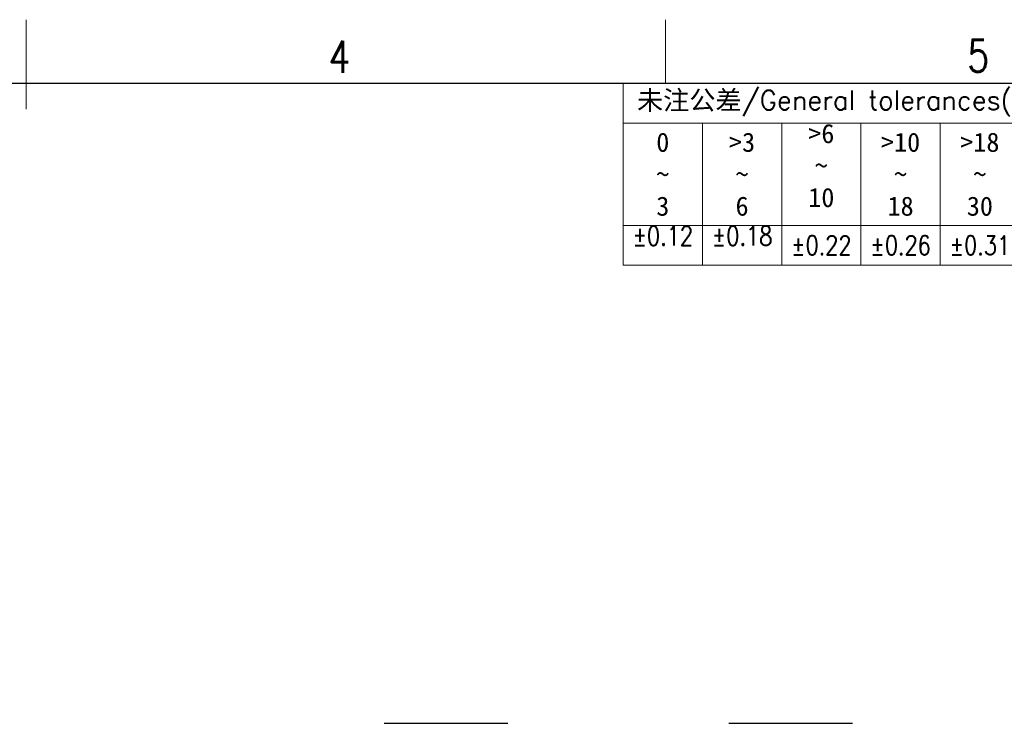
# Model space of a CAD drawing. Header units: millimetres. Extents: x 4315 to 4612, y -4915 to -4705.
# Tile 12 of 13: x 4463 to 4540, y -4760 to -4705. Entities that reach past the tile are written whole.
import ezdxf
from ezdxf.enums import TextEntityAlignment as Align

# ---------------------------------------------------------------- set-up
doc = ezdxf.new("R2010")
doc.units = ezdxf.units.MM
doc.header["$MEASUREMENT"] = 0
for name, color, linetype, lineweight in [('text', 3, 'Continuous', 13), ('尺寸线', 3, 'Continuous', 13), ('轮廓线', 7, 'Continuous', 30)]:
    doc.layers.add(name, color=color, linetype=linetype, lineweight=lineweight)
doc.styles.add('romans-V1.1', font='romans.shx', dxfattribs={"width": 0.8})
doc.styles.add('Romans-高1.8', font='romans.shx', dxfattribs={"width": 0.8, "height": 1.8})
doc.styles.add('romans-高2.5', font='romans.shx', dxfattribs={"width": 0.8, "height": 2.5})
doc.styles.add('romans-高3.5', font='romans.shx', dxfattribs={"width": 0.8, "height": 3.5})
doc.styles.add('宋体-高2.5', font='txt', dxfattribs={"width": 0.8, "height": 2.5})

# ---------------------------------------------------------------- blocks, each defined once
blk = doc.blocks.new('FOR-1754 Rev.1.1-A4客户图')
at = {"layer": 'text'}
blk.add_line((-93.5, 200), (-93.5, 205), dxfattribs=at)
at = {"layer": '尺寸线'}
blk.add_line((-143.5, 198), (-143.5, 205), dxfattribs=at)
at = {"layer": '轮廓线'}
blk.add_lwpolyline([(-74.666, 0), (0, 0), (0, 200), (-287, 200)], dxfattribs=at)
at = {"layer": 'text', "style": 'romans-高2.5', "width": 0.8}
for s, p in [('4', (-119.848, 200.852)), ('5', (-69.881, 200.924))]:
    blk.add_text(s, height=2.5, dxfattribs=at).set_placement(p)
at = {"layer": '尺寸线', "width": 0.8}
for tag, height, style, p in [('/', 2.5, 'romans-高2.5', (-94.886, 30.436)), ('/', 2.5, 'romans-高2.5', (-96.707, 25.38)), ('/', 2.5, 'romans-高2.5', (-102.11, 20.605)), ('15EDGKNM-3.81-XXP-1Y-1000A(H)', 3.5, 'romans-高3.5', (-40.893, 11.725)), ('CENGMZ_2018.10.18', 2.5, 'romans-高2.5', (-97.539, 6.165)), ('15EDGKNM-3.5-C04', 2.5, 'romans-高2.5', (-47.364, 6.202)), ('T0-1', 2.5, 'romans-高2.5', (-5.688, 6.165)), ('1/1', 2.5, 'romans-高2.5', (-5.772, 1.368)), ('2:1', 2.5, 'romans-高2.5', (-23.284, 1.196))]:
    blk.add_attdef(tag, text='', height=height, dxfattribs=dict(at, style=style)).set_placement(p, align=Align.CENTER)
at = {"layer": '尺寸线', "style": '宋体-高2.5', "width": 0.8}
blk.add_attdef('/', text='', height=2.5, dxfattribs=at).set_placement((-55.643, 31.973), align=Align.MIDDLE_LEFT)
blk = doc.blocks.new('*T12')
at = {"layer": '尺寸线', "color": 0, "lineweight": -2}
for p, q in [((0, 0), (6.2, 0)), ((0, 0), (0, -3.1)), ((6.2, 0), (12.4, 0)), ((12.4, 0), (18.6, 0)), ((18.6, 0), (24.8, 0)), ((24.8, 0), (31, 0)), ((31, 0), (37.2, 0)), ((37.2, 0), (43.4, 0)), ((43.4, 0), (49.6, 0)), ((49.6, 0), (55.8, 0)), ((55.8, 0), (62, 0)), ((62, 0), (68.2, 0)), ((68.2, 0), (74.4, 0)), ((74.4, 0), (80.6, 0)), ((80.6, 0), (86.8, 0)), ((86.8, 0), (96.8, 0)), ((86.8, 0), (86.8, -3.1)), ((96.8, 0), (96.8, -3.1)), ((0, -3.1), (6.2, -3.1)), ((0, -3.1), (0, -5.909)), ((6.2, -3.1), (12.4, -3.1)), ((6.2, -3.1), (6.2, -5.909)), ((12.4, -3.1), (18.6, -3.1)), ((12.4, -3.1), (12.4, -5.909)), ((18.6, -3.1), (24.8, -3.1)), ((18.6, -3.1), (18.6, -5.909)), ((24.8, -3.1), (31, -3.1)), ((24.8, -3.1), (24.8, -5.909)), ((31, -3.1), (37.2, -3.1)), ((31, -3.1), (31, -5.909)), ((37.2, -3.1), (43.4, -3.1)), ((37.2, -3.1), (37.2, -5.909)), ((43.4, -3.1), (49.6, -3.1)), ((43.4, -3.1), (43.4, -5.909)), ((49.6, -3.1), (55.8, -3.1)), ((49.6, -3.1), (49.6, -5.909)), ((55.8, -3.1), (62, -3.1)), ((55.8, -3.1), (55.8, -5.909)), ((62, -3.1), (68.2, -3.1)), ((62, -3.1), (62, -5.909)), ((68.2, -3.1), (74.4, -3.1)), ((68.2, -3.1), (68.2, -5.909)), ((74.4, -3.1), (80.6, -3.1)), ((74.4, -3.1), (74.4, -5.909)), ((80.6, -3.1), (86.8, -3.1)), ((80.6, -3.1), (80.6, -5.909)), ((86.8, -3.1), (86.8, -5.909)), ((96.8, -3.1), (96.8, -5.909)), ((0, -5.909), (0, -8.291)), ((6.2, -5.909), (6.2, -8.291)), ((12.4, -5.909), (12.4, -8.291)), ((18.6, -5.909), (18.6, -8.291)), ((24.8, -5.909), (24.8, -8.291)), ((31, -5.909), (31, -8.291)), ((37.2, -5.909), (37.2, -8.291)), ((43.4, -5.909), (43.4, -8.291)), ((49.6, -5.909), (49.6, -8.291)), ((55.8, -5.909), (55.8, -8.291)), ((62, -5.909), (62, -8.291)), ((68.2, -5.909), (68.2, -8.291)), ((74.4, -5.909), (74.4, -8.291)), ((80.6, -5.909), (80.6, -8.291)), ((86.8, -5.909), (86.8, -8.291)), ((96.8, -5.909), (96.8, -8.291)), ((0, -8.291), (0, -11.1)), ((6.2, -8.291), (6.2, -11.1)), ((12.4, -8.291), (12.4, -11.1)), ((18.6, -8.291), (18.6, -11.1)), ((24.8, -8.291), (24.8, -11.1)), ((31, -8.291), (31, -11.1)), ((37.2, -8.291), (37.2, -11.1)), ((43.4, -8.291), (43.4, -11.1)), ((49.6, -8.291), (49.6, -11.1)), ((55.8, -8.291), (55.8, -11.1)), ((62, -8.291), (62, -11.1)), ((68.2, -8.291), (68.2, -11.1)), ((74.4, -8.291), (74.4, -11.1)), ((80.6, -8.291), (80.6, -11.1)), ((86.8, -8.291), (96.8, -8.291)), ((86.8, -8.291), (86.8, -11.1)), ((96.8, -8.291), (96.8, -11.1)), ((0, -11.1), (6.2, -11.1)), ((0, -11.1), (0, -14.2)), ((6.2, -11.1), (12.4, -11.1)), ((6.2, -11.1), (6.2, -14.2)), ((12.4, -11.1), (18.6, -11.1)), ((12.4, -11.1), (12.4, -14.2)), ((18.6, -11.1), (24.8, -11.1)), ((18.6, -11.1), (18.6, -14.2)), ((24.8, -11.1), (31, -11.1)), ((24.8, -11.1), (24.8, -14.2)), ((31, -11.1), (37.2, -11.1)), ((31, -11.1), (31, -14.2)), ((37.2, -11.1), (43.4, -11.1)), ((37.2, -11.1), (37.2, -14.2)), ((43.4, -11.1), (49.6, -11.1)), ((43.4, -11.1), (43.4, -14.2)), ((49.6, -11.1), (55.8, -11.1)), ((49.6, -11.1), (49.6, -14.2)), ((55.8, -11.1), (62, -11.1)), ((55.8, -11.1), (55.8, -14.2)), ((62, -11.1), (68.2, -11.1)), ((62, -11.1), (62, -14.2)), ((68.2, -11.1), (74.4, -11.1)), ((68.2, -11.1), (68.2, -14.2)), ((74.4, -11.1), (80.6, -11.1)), ((74.4, -11.1), (74.4, -14.2)), ((80.6, -11.1), (86.8, -11.1)), ((80.6, -11.1), (80.6, -14.2)), ((86.8, -11.1), (86.8, -14.2)), ((96.8, -11.1), (96.8, -14.2)), ((0, -14.2), (6.2, -14.2)), ((6.2, -14.2), (12.4, -14.2)), ((12.4, -14.2), (18.6, -14.2)), ((18.6, -14.2), (24.8, -14.2)), ((24.8, -14.2), (31, -14.2)), ((31, -14.2), (37.2, -14.2)), ((37.2, -14.2), (43.4, -14.2)), ((43.4, -14.2), (49.6, -14.2)), ((49.6, -14.2), (55.8, -14.2)), ((55.8, -14.2), (62, -14.2)), ((62, -14.2), (68.2, -14.2)), ((68.2, -14.2), (74.4, -14.2)), ((74.4, -14.2), (80.6, -14.2)), ((80.6, -14.2), (86.8, -14.2)), ((86.8, -14.2), (96.8, -14.2))]:
    blk.add_line(p, q, dxfattribs=at)
at = {"layer": '尺寸线', "color": 0, "char_height": 1.5}
for s, insert, width, attachment_point in [('{\\fSimSun|b0|i0|c134|p2;\\C256; 未注公差\\Fromans|c134;/General tolerances(mm)}', (0.06, -1.55), 86.68, 4), ('0\\P~\\P3', (3.1, -7.1), 6.08, 5), ('>3\\P~\\P6', (9.3, -7.1), 6.08, 5), ('>6\\P~\\P10', (15.5, -3.16), 6.08, 2), ('>10\\P~\\P18', (21.7, -7.1), 6.08, 5), ('>18\\P~\\P30', (27.9, -7.1), 6.08, 5), ('>30\\P~\\P50', (34.1, -7.1), 6.08, 5), ('>50\\P~\\P80', (40.3, -7.1), 6.08, 5), ('>80\\P~\\P120', (46.5, -7.1), 6.08, 5), ('>120\\P~\\P180', (52.7, -7.1), 6.08, 5), ('>180\\P~\\P250', (58.9, -7.1), 6.08, 5), ('>250\\P~\\P315', (65.1, -7.1), 6.08, 5), ('>315\\P~\\P400', (71.3, -7.1), 6.08, 5), ('>400\\P~\\P500', (77.5, -7.1), 6.08, 5), ('>500', (83.7, -7.1), 6.08, 5), ('{\\C256;\\P\\P0.1/10}', (91.8, -4.146), 9.88, 5)]:
    blk.add_mtext(s, dxfattribs=dict(at, insert=insert, width=width, attachment_point=attachment_point))
for s, insert, width, attachment_point, style in [('\\P±2%%D', (91.8, -8.351), 9.88, 2, 'romans-V1.1'), ('±0.12', (3.1, -11.16), 6.08, 2, 'Romans-高1.8'), ('±0.18', (9.3, -11.16), 6.08, 2, 'romans-V1.1'), ('±0.22', (15.5, -12.65), 6.08, 5, 'romans-V1.1'), ('±0.26', (21.7, -12.65), 6.08, 5, 'romans-V1.1'), ('±0.31', (27.9, -12.65), 6.08, 5, 'romans-V1.1'), ('±0.37', (34.1, -12.65), 6.08, 5, 'romans-V1.1'), ('±0.57', (40.3, -12.65), 6.08, 5, 'romans-V1.1'), ('±0.80', (46.5, -12.65), 6.08, 5, 'romans-V1.1'), ('±0.93', (52.7, -12.65), 6.08, 5, 'romans-V1.1'), ('±1.05', (58.9, -12.65), 6.08, 5, 'romans-V1.1'), ('±1.15', (65.1, -12.65), 6.08, 5, 'romans-V1.1'), ('±1.60', (71.3, -12.65), 6.08, 5, 'romans-V1.1'), ('±2.20', (77.5, -12.65), 6.08, 5, 'romans-V1.1'), ('±2.50', (83.7, -12.65), 6.08, 5, 'romans-V1.1')]:
    blk.add_mtext(s, dxfattribs=dict(at, insert=insert, width=width, attachment_point=attachment_point, style=style))
blk = doc.blocks.new('DIN16742-TG6(NW)Rev.1.1')
blk.add_blockref('*T12', (0, 14.2))

msp = doc.modelspace()

# ---------------------------------------------------------------- linework, layer by layer
for p, q in [((4491.214, -4760.137), (4500.882, -4760.137)), ((4518.154, -4760.137), (4527.822, -4760.137))]:
    msp.add_line(p, q)

# ---------------------------------------------------------------- block references
msp.add_blockref('FOR-1754 Rev.1.1-A4客户图', (4606.697, -4910.08))
at = {"layer": '尺寸线'}
msp.add_blockref('DIN16742-TG6(NW)Rev.1.1', (4509.897, -4724.28), dxfattribs=at)

doc.saveas('drawing.dxf')
